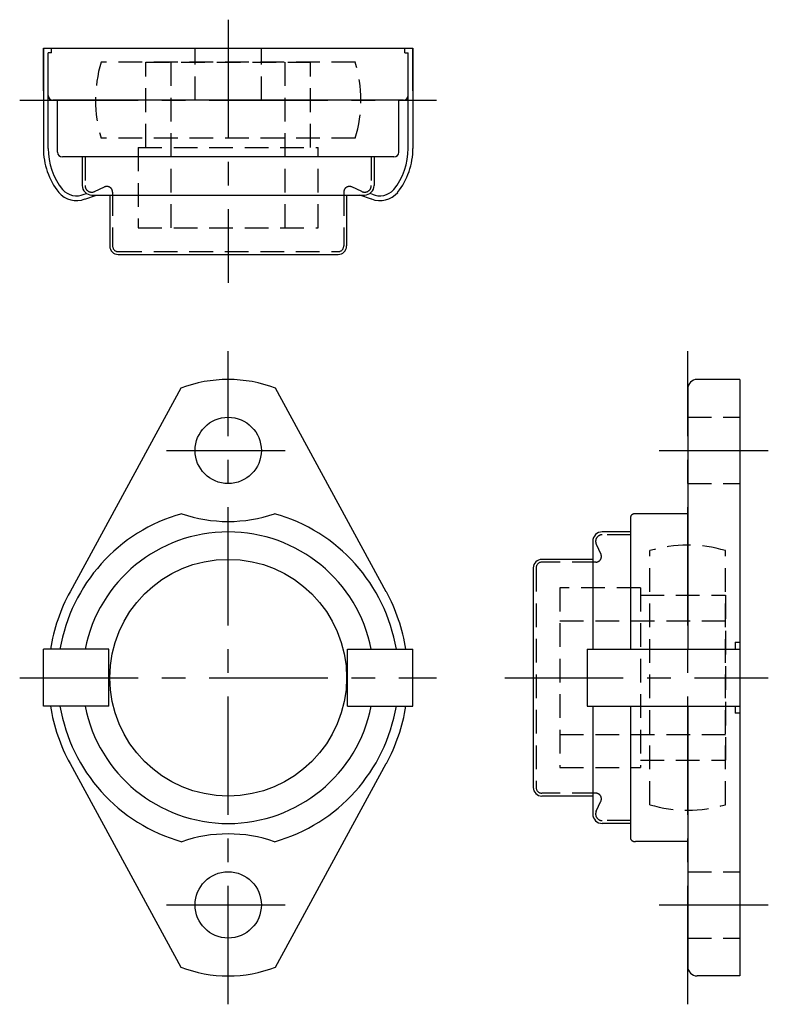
# Model space of a CAD drawing. Extents: x -22 to 57, y -34 to 70.
import ezdxf

# ---------------------------------------------------------------- set-up
doc = ezdxf.new("R2010")
doc.units = 0
doc.header["$LTSCALE"] = 10
doc.linetypes.add('CENTER', pattern=[2, 1.25, -0.25, 0.25, -0.25])
doc.linetypes.add('HIDDEN', pattern=[0.375, 0.25, -0.125])
doc.layers.get('0').update_dxf_attribs({"linetype": 'CONTINUOUS'})
doc.layers.add('CENTER', color=1, linetype='CENTER')
doc.layers.add('HIDDEN', color=3, linetype='HIDDEN')

msp = doc.modelspace()

# ---------------------------------------------------------------- linework, layer by layer
for p, q in [((-19.5, 66.5), (19.5, 66.5)), ((-19.5, 61.97), (-19.5, 66.5)), ((-18.63, 66), (-19, 66)), ((-18.63, 66), (-18.63, 66.5)), ((18.63, 66), (18.63, 66.5)), ((18.63, 66), (19, 66)), ((19.5, 61.97), (19.5, 66.5)), ((18.5, 61), (-18.5, 61)), ((-18, 55.5), (-18, 61)), ((18, 55.5), (18, 61)), ((17.5, 55), (-17.5, 55)), ((-15.4, 55), (-15.4, 51.98)), ((15.4, 55), (15.4, 51.98)), ((-14.4, 50.98), (14.4, 50.98)), ((-12.5, 50.98), (-12.5, 45.6)), ((12.5, 50.98), (12.5, 45.6)), ((-11.6, 44.7), (11.6, 44.7)), ((54, 31.5), (49.5, 31.5)), ((54, 31.5), (54, -31.5)), ((-5, 30.58), (-16.69, 9.08)), ((16.69, 9.08), (5, 30.58)), ((48.5, 30.17), (48.5, 30.5)), ((48.5, 30.5), (48.5, 3)), ((42.5, 3), (42.5, 17.04)), ((48.5, 17.32), (43, 17.32)), ((42.5, 15.4), (39.48, 15.4)), ((38.48, 14.4), (38.48, 3)), ((38.48, 12.5), (33.1, 12.5)), ((32.2, 11.6), (32.2, -11.6)), ((53.5, 3.75), (54, 3.75)), ((53.5, 3.75), (53.5, 3)), ((-19.5, -3), (-19.5, 3)), ((-12.6, 3), (-19.5, 3)), ((-12.6, -3), (-12.6, 3)), ((12.6, 3), (19.5, 3)), ((12.6, -3), (12.6, 3)), ((19.5, -3), (19.5, 3)), ((37.9, 3), (37.9, -3)), ((37.9, 3), (54, 3)), ((-12.6, -3), (-19.5, -3)), ((12.6, -3), (19.5, -3)), ((37.9, -3), (54, -3)), ((38.48, -3), (38.48, -14.4)), ((42.5, -17.04), (42.5, -3)), ((48.5, -3), (48.5, -30.5)), ((53.5, -3), (53.5, -3.75)), ((54, -3.75), (53.5, -3.75)), ((-16.69, -9.08), (-5, -30.58)), ((5, -30.58), (16.69, -9.08)), ((38.48, -12.5), (33.1, -12.5)), ((42.5, -15.4), (39.48, -15.4)), ((48.5, -17.32), (43, -17.32)), ((54, -31.5), (49.5, -31.5)), ((54, -31.5), (49.5, -31.5))]:
    msp.add_line(p, q)
at = {"linetype": 'CONTINUOUS'}
for p, q in [((-19.5, 66.5), (-19.5, 55.91)), ((-19, 55.91), (-19, 66)), ((19, 55.91), (19, 66)), ((19.5, 66.5), (19.5, 55.91)), ((-15.2, 51.06), (-14.95, 51.15)), ((-15.11, 50.56), (-13.89, 50.98)), ((15.11, 50.56), (13.89, 50.98)), ((15.2, 51.06), (14.95, 51.15))]:
    msp.add_line(p, q, dxfattribs=at)
for points in [[(43, 17.32), (42.96, 17.32), (42.92, 17.32), (42.88, 17.31), (42.84, 17.31), (42.8, 17.3), (42.77, 17.29), (42.74, 17.28), (42.71, 17.27), (42.69, 17.26), (42.66, 17.25), (42.64, 17.24), (42.62, 17.22), (42.6, 17.21), (42.59, 17.2), (42.57, 17.18), (42.55, 17.17), (42.54, 17.15), (42.53, 17.14), (42.52, 17.12), (42.51, 17.1), (42.51, 17.09), (42.5, 17.07), (42.5, 17.06), (42.5, 17.04)], [(42.5, -17.04), (42.5, -17.06), (42.5, -17.07), (42.51, -17.09), (42.52, -17.11), (42.52, -17.13), (42.54, -17.14), (42.55, -17.16), (42.56, -17.18), (42.58, -17.19), (42.6, -17.21), (42.62, -17.22), (42.64, -17.24), (42.67, -17.25), (42.69, -17.26), (42.72, -17.27), (42.74, -17.28), (42.77, -17.29), (42.8, -17.3), (42.83, -17.3), (42.86, -17.31), (42.89, -17.32), (42.93, -17.32), (42.96, -17.32), (43, -17.32)]]:
    msp.add_lwpolyline(points)
for centre, radius in [((0, 24), 3.5), ((0, 0), 12.5), ((0, -24), 3.5)]:
    msp.add_circle(centre, radius)
for centre, radius, start, end in [((-18.5, 61.5), 0.5, 180, 270), ((18.5, 61.5), 0.5, 270, 0), ((-17.5, 55.5), 0.5, 180, 270), ((17.5, 55.5), 0.5, 270, 0), ((-14.4, 51.98), 1, 180, 270), ((14.4, 51.98), 1, 270, 0), ((-11.6, 45.6), 0.9, 180, 270), ((11.6, 45.6), 0.9, 270, 0), ((0, 17.5), 14, 69.0752, 110.9248), ((49.5, 30.5), 1, 90, 180), ((0, 0), 18, 105.7824, 170.4059), ((0, 31.5), 15, 250.9507, 289.0493), ((0, 0), 18, 9.5941, 74.2176), ((0, 0), 15.4, 11.2333, 168.7667), ((39.48, 14.4), 1, 90, 180), ((33.1, 11.6), 0.9, 90, 180), ((0, 0), 19, 151.4626, 170.9153), ((0, 0), 19, 9.0847, 28.5374), ((0, 0), 19, 189.0847, 208.5374), ((0, 0), 18, 189.5941, 254.2176), ((0, 0), 15.4, 191.2333, 348.7667), ((0, 0), 18, 285.7824, 350.4059), ((0, 0), 19, 331.4626, 350.9153), ((33.1, -11.6), 0.9, 180, 270), ((39.48, -14.4), 1, 180, 270), ((0, -31.5), 15, 70.9507, 109.0493), ((0, -17.5), 14, 249.0752, 290.9248), ((49.5, -30.5), 1, 180, 270)]:
    msp.add_arc(centre, radius, start, end)
for centre, radius, start, end in [((-12, 55.91), 7.5, 180, 218.2931), ((-12, 55.91), 7, 180, 218.5286), ((12, 55.91), 7, 321.4714, 0), ((12, 55.91), 7.5, 321.7069, 0), ((-16, 52.9), 2.5, 220.948, 290.7585), ((-16, 52.9), 2, 222.4352, 293.5337), ((16, 52.9), 2.5, 249.2415, 319.052), ((16, 52.9), 2, 246.4663, 317.5648)]:
    msp.add_arc(centre, radius, start, end, dxfattribs=at)
at = {"layer": 'CENTER'}
for p, q in [((0, 69.5), (0, 41.7)), ((-22, 61), (22, 61)), ((0, -34.5), (0, 34.5)), ((48.5, -34.5), (48.5, 34.5)), ((-6.5, 24), (6.5, 24)), ((45.5, 24), (57, 24)), ((-22, 0), (22, 0)), ((29.2, 0), (57, 0)), ((-6.5, -24), (6.5, -24)), ((45.5, -24), (57, -24))]:
    msp.add_line(p, q, dxfattribs=at)
at = {"layer": 'HIDDEN'}
for p, q in [((-3.5, 61), (-3.5, 66.5)), ((3.5, 61), (3.5, 66.5)), ((13.42, 65), (-13.42, 65)), ((-8.7, 56), (-8.7, 65)), ((-8.7, 65), (8.7, 65)), ((-6, 47.5), (-6, 65)), ((6, 47.5), (6, 65)), ((8.7, 56), (8.7, 65)), ((13.42, 57), (-13.42, 57)), ((-9.5, 56), (9.5, 56)), ((-9.5, 56), (-9.5, 47.5)), ((9.5, 47.5), (9.5, 56)), ((-15.1, 55), (-15.1, 51.98)), ((15.1, 55), (15.1, 51.98)), ((-14.1, 51.35), (-13.05, 51.84)), ((-12.2, 51.29), (-12.2, 45.6)), ((12.2, 51.29), (12.2, 45.6)), ((14.1, 51.35), (13.05, 51.84)), ((-9.5, 47.5), (9.5, 47.5)), ((-11.6, 45), (11.6, 45)), ((48.5, 27.5), (54, 27.5)), ((48.5, 20.5), (54, 20.5)), ((42.5, 15.1), (39.48, 15.1)), ((38.85, 14.1), (39.34, 13.05)), ((44.5, -13.42), (44.5, 13.42)), ((52.5, -13.42), (52.5, 13.42)), ((32.5, 11.6), (32.5, -11.6)), ((38.79, 12.2), (33.1, 12.2)), ((35, 9.5), (35, -9.5)), ((43.5, 9.5), (35, 9.5)), ((43.5, 9.5), (43.5, -9.5)), ((43.5, 8.7), (52.5, 8.7)), ((52.5, 8.7), (52.5, -8.7)), ((35, 6), (52.5, 6)), ((35, -6), (52.5, -6)), ((43.5, -8.7), (52.5, -8.7)), ((35, -9.5), (43.5, -9.5)), ((38.79, -12.2), (33.1, -12.2)), ((38.85, -14.1), (39.34, -13.05)), ((42.5, -15.1), (39.48, -15.1)), ((48.5, -20.5), (54, -20.5)), ((48.5, -27.5), (54, -27.5))]:
    msp.add_line(p, q, dxfattribs=at)
for centre, radius, start, end in [((0, 61), 14, 163.3985, 196.6015), ((0, 61), 14, 343.3985, 16.6015), ((-14.4, 51.98), 0.7, 180, 295), ((-12.8, 51.29), 0.6, 0, 115), ((12.8, 51.29), 0.6, 65, 180), ((14.4, 51.98), 0.7, 245, 0), ((-11.6, 45.6), 0.6, 180, 270), ((11.6, 45.6), 0.6, 270, 0), ((39.48, 14.4), 0.7, 90, 205), ((48.5, 0), 14, 73.3985, 106.6015), ((38.79, 12.8), 0.6, 270, 25), ((33.1, 11.6), 0.6, 90, 180), ((33.1, -11.6), 0.6, 180, 270), ((38.79, -12.8), 0.6, 335, 90), ((48.5, 0), 14, 253.3985, 286.6015), ((39.48, -14.4), 0.7, 155, 270)]:
    msp.add_arc(centre, radius, start, end, dxfattribs=at)

doc.saveas('drawing.dxf')
